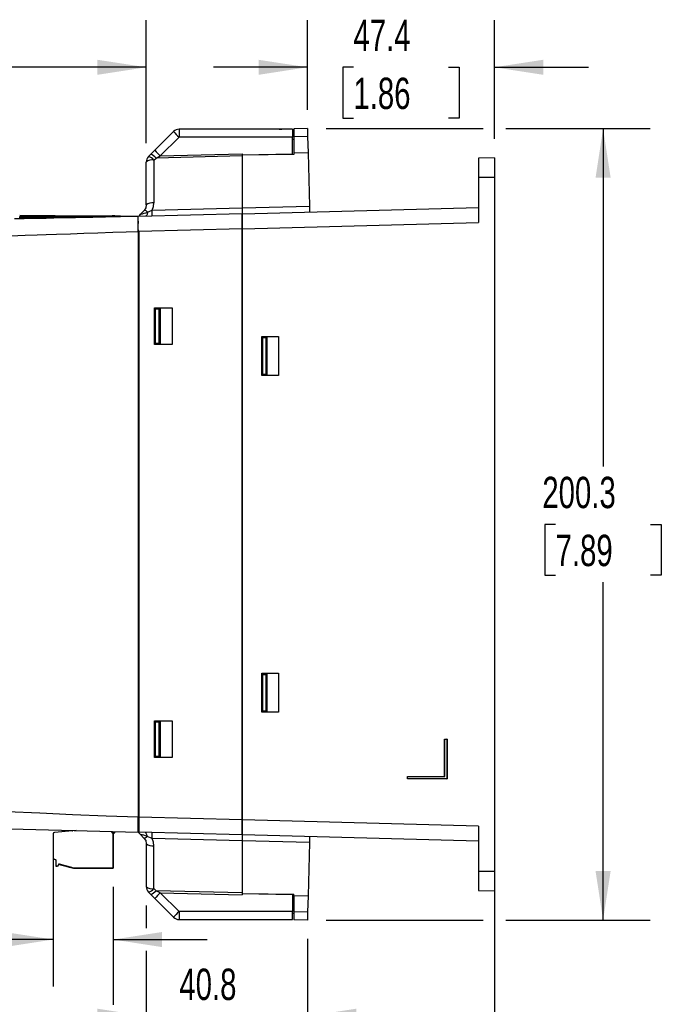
# Model space of a CAD drawing. Header units: millimetres. Extents: x 0 to 1048, y 0 to 810.
# Tile 20 of 45: x 364 to 526, y 146 to 396. Entities that reach past the tile are written whole.
import ezdxf

# ---------------------------------------------------------------- set-up
doc = ezdxf.new("R2010")
doc.units = ezdxf.units.MM
doc.header["$LTSCALE"] = 3.75
doc.layers.add('DIMENSIONS', color=140, linetype='Continuous', lineweight=25)
doc.styles.add('SLDTEXTSTYLE0', font='TXT', dxfattribs={"width": 0.7})
doc.dimstyles.new('SLDDIMSTYLE0', dxfattribs={"dimtxt": 8.092529, "dimasz": 12.3825, "dimexe": 0, "dimexo": 0.0625, "dimgap": 2.023132, "dimtad": 0, "dimtih": 1, "dimtoh": 1, "dimrnd": 1e-09, "dimzin": 12, "dimdsep": 46, "dimtxsty": 'SLDTEXTSTYLE0', "dimsah": 1, "dimcen": 0.09, "dimadec": 0, "dimazin": 3, "dimtfac": 1, "dimtofl": 0, "dimtmove": 0, "dimatfit": 3, "dimfxl": 0, "dimfrac": 2, "dimtolj": 1, "dimtzin": 12, "dimarcsym": 0})
doc.dimstyles.new('SLDDIMSTYLE1', dxfattribs={"dimtxt": 8.092529, "dimasz": 12.3825, "dimexe": 0, "dimexo": 0.0625, "dimgap": 2.023132, "dimtad": 0, "dimtih": 1, "dimtoh": 1, "dimrnd": 1e-09, "dimzin": 12, "dimdsep": 46, "dimtxsty": 'SLDTEXTSTYLE0', "dimsah": 1, "dimcen": 0.09, "dimadec": 0, "dimazin": 3, "dimtfac": 1, "dimtmove": 0, "dimatfit": 0, "dimfxl": 0, "dimfrac": 2, "dimtolj": 1, "dimtzin": 12, "dimarcsym": 0})

# ---------------------------------------------------------------- blocks, each defined once
blk = doc.blocks.new('_D_5')
at = {"layer": 'DIMENSIONS'}
for p, q in [((395.57, 171.4), (395.57, 165.62)), ((436.37, 162.94), (436.37, 131.46)), ((395.57, 159.91), (395.57, 131.46)), ((395.57, 143.36), (371.76, 143.36)), ((403.95, 143.36), (401.23, 143.36)), ((401.23, 143.36), (401.23, 130.5)), ((428, 143.36), (430.71, 143.36)), ((430.71, 143.36), (430.71, 130.5)), ((436.37, 143.36), (460.18, 143.36)), ((401.23, 130.5), (403.95, 130.5)), ((430.71, 130.5), (428, 130.5))]:
    blk.add_line(p, q, dxfattribs=at)
for points in [[(395.57, 143.36), (383.19, 145.27), (383.19, 141.46)], [(436.37, 143.36), (448.75, 141.46), (448.75, 145.27)]]:
    blk.add_solid(points, dxfattribs=at)
at = {"layer": 'DIMENSIONS', "char_height": 7.937, "attachment_point": 1, "style": 'SLDTEXTSTYLE0'}
for s, insert in [('40.8', (403.95, 155.41)), ('1.61', (403.95, 140.73))]:
    blk.add_mtext(s, dxfattribs=dict(at, insert=insert))
blk = doc.blocks.new('_D_6')
at = {"layer": 'DIMENSIONS'}
for p, q in [((387.18, 176.08), (387.18, 146.22)), ((483.72, 175.32), (483.72, 104.06)), ((387.18, 140.51), (387.18, 104.06)), ((387.18, 115.97), (412.46, 115.97)), ((423.43, 115.97), (420.71, 115.97)), ((420.71, 115.97), (420.71, 103.11)), ((447.48, 115.97), (450.19, 115.97)), ((450.19, 115.97), (450.19, 103.11)), ((483.72, 115.97), (458.44, 115.97)), ((420.71, 103.11), (423.43, 103.11)), ((450.19, 103.11), (447.48, 103.11))]:
    blk.add_line(p, q, dxfattribs=at)
for points in [[(387.18, 115.97), (399.56, 114.06), (399.56, 117.87)], [(483.72, 115.97), (471.34, 117.87), (471.34, 114.06)]]:
    blk.add_solid(points, dxfattribs=at)
at = {"layer": 'DIMENSIONS', "char_height": 7.937, "attachment_point": 1, "style": 'SLDTEXTSTYLE0'}
for s, insert in [('96.5', (423.43, 128.01)), ('3.80', (423.43, 113.34))]:
    blk.add_mtext(s, dxfattribs=dict(at, insert=insert))
blk = doc.blocks.new('_D_7')
at = {"layer": 'DIMENSIONS'}
for p, q in [((436.37, 372.74), (436.37, 395.41)), ((483.72, 365.38), (483.72, 395.41)), ((436.37, 383.51), (412.56, 383.51)), ((448.02, 383.51), (445.31, 383.51)), ((445.31, 383.51), (445.31, 370.65)), ((472.07, 383.51), (474.79, 383.51)), ((474.79, 383.51), (474.79, 370.65)), ((483.72, 383.51), (507.53, 383.51)), ((445.31, 370.65), (448.02, 370.65)), ((474.79, 370.65), (472.07, 370.65))]:
    blk.add_line(p, q, dxfattribs=at)
for points in [[(436.37, 383.51), (423.99, 385.41), (423.99, 381.6)], [(483.72, 383.51), (496.1, 381.6), (496.1, 385.41)]]:
    blk.add_solid(points, dxfattribs=at)
at = {"layer": 'DIMENSIONS', "char_height": 7.937, "attachment_point": 1, "style": 'SLDTEXTSTYLE0'}
for s, insert in [('47.4', (448.02, 395.55)), ('1.86', (448.02, 380.88))]:
    blk.add_mtext(s, dxfattribs=dict(at, insert=insert))
blk = doc.blocks.new('_D_8')
at = {"layer": 'DIMENSIONS'}
for p, q in [((280.47, 340.19), (280.47, 395.41)), ((395.57, 364.27), (395.57, 395.41)), ((280.47, 383.51), (315.03, 383.51)), ((326, 383.51), (323.28, 383.51)), ((323.28, 383.51), (323.28, 370.65)), ((350.05, 383.51), (352.76, 383.51)), ((352.76, 383.51), (352.76, 370.65)), ((395.57, 383.51), (361.01, 383.51)), ((323.28, 370.65), (326, 370.65)), ((352.76, 370.65), (350.05, 370.65))]:
    blk.add_line(p, q, dxfattribs=at)
for points in [[(280.47, 383.51), (292.85, 381.6), (292.85, 385.41)], [(395.57, 383.51), (383.19, 385.41), (383.19, 381.6)]]:
    blk.add_solid(points, dxfattribs=at)
at = {"layer": 'DIMENSIONS', "char_height": 7.937, "attachment_point": 1, "style": 'SLDTEXTSTYLE0'}
for s, insert in [('115.1', (322.63, 395.55)), ('4.53', (326, 380.88))]:
    blk.add_mtext(s, dxfattribs=dict(at, insert=insert))
blk = doc.blocks.new('_D_9')
at = {"layer": 'DIMENSIONS'}
for p, q in [((441.13, 367.98), (480.86, 367.98)), ((486.58, 367.98), (523.15, 367.98)), ((511.25, 367.98), (511.25, 282.51)), ((499.22, 267.84), (496.51, 267.84)), ((496.51, 267.84), (496.51, 254.98)), ((523.27, 267.84), (525.99, 267.84)), ((525.99, 267.84), (525.99, 254.98)), ((496.51, 254.98), (499.22, 254.98)), ((525.99, 254.98), (523.27, 254.98)), ((511.25, 167.7), (511.25, 253.17)), ((441.13, 167.7), (480.86, 167.7)), ((486.58, 167.7), (523.15, 167.7))]:
    blk.add_line(p, q, dxfattribs=at)
for points in [[(511.25, 367.98), (509.34, 355.6), (513.15, 355.6)], [(511.25, 167.7), (513.15, 180.08), (509.34, 180.08)]]:
    blk.add_solid(points, dxfattribs=at)
at = {"layer": 'DIMENSIONS', "char_height": 7.937, "attachment_point": 1, "style": 'SLDTEXTSTYLE0'}
for s, insert in [('200.3', (495.86, 279.88)), ('7.89', (499.22, 265.21))]:
    blk.add_mtext(s, dxfattribs=dict(at, insert=insert))
blk = doc.blocks.new('_D_10')
at = {"layer": 'DIMENSIONS'}
for p, q in [((372.03, 184.79), (372.03, 150.86)), ((387.18, 176.08), (387.18, 150.86)), ((319.37, 162.77), (316.65, 162.77)), ((316.65, 162.77), (316.65, 149.91)), ((343.42, 162.77), (346.14, 162.77)), ((346.14, 162.77), (346.14, 149.91)), ((372.03, 162.77), (354.38, 162.77)), ((387.18, 162.77), (410.99, 162.77)), ((316.65, 149.91), (319.37, 149.91)), ((346.14, 149.91), (343.42, 149.91))]:
    blk.add_line(p, q, dxfattribs=at)
for points in [[(372.03, 162.77), (359.65, 164.67), (359.65, 160.86)], [(387.18, 162.77), (399.56, 160.86), (399.56, 164.67)]]:
    blk.add_solid(points, dxfattribs=at)
at = {"layer": 'DIMENSIONS', "char_height": 7.937, "attachment_point": 1, "style": 'SLDTEXTSTYLE0'}
for s, insert in [('15.2', (319.37, 174.81)), ('0.60', (319.37, 160.14))]:
    blk.add_mtext(s, dxfattribs=dict(at, insert=insert))

msp = doc.modelspace()

# ---------------------------------------------------------------- linework, layer by layer
for p, q in [((402.487, 367.252), (397.742, 362.508)), ((432.572, 367.838), (403.901, 367.838)), ((429.26, 367.841), (429.255, 367.838)), ((429.26, 367.841), (429.885, 367.841)), ((429.885, 367.838), (429.885, 367.841)), ((432.572, 367.838), (432.572, 365.838)), ((436.372, 367.981), (432.972, 367.922)), ((432.972, 367.922), (432.972, 365.922)), ((436.372, 367.981), (436.425, 365.983)), ((403.866, 365.838), (399.121, 361.094)), ((432.572, 365.838), (403.866, 365.838)), ((432.972, 366.261), (432.572, 366.254)), ((432.572, 361.591), (432.572, 365.838)), ((432.972, 365.261), (432.572, 365.261)), ((436.425, 365.983), (432.972, 365.922)), ((432.972, 365.922), (432.972, 361.798)), ((436.425, 365.983), (436.532, 361.891)), ((396.678, 361.444), (396.158, 360.924)), ((397.742, 362.508), (396.678, 361.444)), ((399.121, 361.094), (419.822, 361.632)), ((419.822, 361.632), (419.822, 361.114)), ((419.822, 361.368), (432.572, 361.591)), ((432.972, 361.468), (419.972, 361.241)), ((430.772, 361.559), (430.772, 361.43)), ((436.532, 361.891), (432.972, 361.798)), ((432.972, 361.798), (432.972, 361.468)), ((436.532, 361.891), (436.886, 348.379)), ((395.572, 348.67), (395.572, 359.51)), ((397.525, 360.028), (398.045, 360.547)), ((397.525, 360.028), (397.525, 349.188)), ((419.822, 361.114), (398.045, 360.547)), ((398.045, 360.547), (399.121, 361.094)), ((419.822, 361.114), (419.972, 361.118)), ((419.822, 361.114), (419.822, 347.93)), ((419.972, 347.937), (419.972, 361.241)), ((483.722, 360.622), (479.722, 360.517)), ((479.722, 360.517), (479.722, 355.595)), ((483.722, 360.622), (483.722, 355.595)), ((419.972, 357.783), (419.822, 357.788)), ((483.722, 355.595), (479.722, 355.595)), ((479.722, 355.595), (479.722, 344.218)), ((483.722, 355.595), (483.722, 180.087)), ((419.822, 346.448), (393.672, 345.768)), ((393.908, 346.119), (394.143, 346.366)), ((395.023, 347.293), (394.143, 346.366)), ((394.143, 346.366), (394.165, 346.346)), ((395.905, 346.864), (397.072, 347.338)), ((397.072, 347.338), (419.822, 347.93)), ((419.822, 347.93), (419.822, 346.448)), ((419.822, 347.288), (419.972, 347.288)), ((419.972, 346.439), (419.822, 346.436)), ((419.972, 347.937), (436.886, 348.379)), ((419.972, 346.452), (479.722, 348.017)), ((419.972, 346.452), (419.972, 347.937)), ((419.972, 342.653), (419.972, 346.452)), ((436.886, 348.379), (436.925, 346.896)), ((381.523, 345.852), (363.516, 345.984)), ((363.517, 345.962), (363.516, 345.977)), ((363.516, 345.977), (381.523, 345.85)), ((381.523, 345.844), (363.517, 345.962)), ((363.519, 345.908), (363.518, 345.939)), ((363.518, 345.939), (381.522, 345.835)), ((381.522, 345.823), (363.519, 345.908)), ((363.523, 345.821), (363.521, 345.868)), ((363.521, 345.868), (381.521, 345.808)), ((381.52, 345.789), (363.523, 345.821)), ((363.525, 345.765), (381.52, 345.767)), ((363.528, 345.702), (363.525, 345.765)), ((381.518, 345.743), (363.528, 345.702)), ((363.531, 345.63), (381.517, 345.715)), ((363.535, 345.551), (363.531, 345.63)), ((381.516, 345.684), (363.535, 345.551)), ((363.539, 345.463), (381.514, 345.649)), ((363.543, 345.369), (363.539, 345.463)), ((381.513, 345.612), (363.543, 345.369)), ((381.514, 345.649), (381.513, 345.612)), ((384.928, 345.703), (386.789, 345.717)), ((384.931, 345.635), (384.928, 345.703)), ((387.916, 345.679), (384.931, 345.635)), ((386.947, 345.915), (386.745, 345.662)), ((387.647, 345.915), (386.947, 345.915)), ((387.647, 345.591), (387.647, 345.915)), ((387.647, 345.724), (387.918, 345.726)), ((387.918, 345.726), (387.916, 345.679)), ((393.517, 345.752), (393.15, 345.756)), ((393.522, 345.764), (393.231, 345.758)), ((393.522, 341.966), (393.522, 345.713)), ((393.672, 344.359), (393.522, 344.364)), ((393.672, 344.073), (393.522, 344.069)), ((393.672, 345.87), (393.908, 346.119)), ((419.822, 345.15), (419.91, 345.151)), ((419.972, 342.653), (479.722, 344.218)), ((393.522, 342.286), (393.672, 342.279)), ((393.522, 341.966), (393.522, 193.703)), ((419.822, 342.65), (393.672, 341.97)), ((393.672, 341.97), (393.672, 193.707)), ((419.972, 342.653), (419.822, 342.65)), ((419.822, 193.027), (419.822, 342.65)), ((419.972, 193.029), (419.972, 342.653)), ((393.522, 330.116), (393.672, 330.035)), ((393.672, 330.03), (393.522, 330.111)), ((393.522, 330.088), (393.672, 330.008)), ((397.638, 322.637), (402.112, 322.642)), ((397.638, 322.637), (402.112, 322.641)), ((397.638, 313.367), (397.638, 322.637)), ((397.638, 322.637), (397.638, 322.637)), ((397.638, 313.367), (397.638, 322.637)), ((397.886, 322.38), (397.892, 322.374)), ((397.886, 322.38), (399.195, 322.379)), ((397.886, 313.608), (397.886, 322.38)), ((398.853, 322.374), (397.892, 322.374)), ((397.892, 313.614), (397.892, 322.374)), ((398.853, 322.374), (399.195, 322.379)), ((398.853, 313.614), (398.853, 322.374)), ((399.195, 313.609), (399.195, 322.379)), ((402.112, 322.642), (402.112, 313.363)), ((402.112, 322.641), (402.112, 322.642)), ((402.112, 322.641), (402.112, 313.363)), ((424.801, 315.383), (429.069, 315.391)), ((424.801, 305.514), (424.801, 315.383)), ((424.801, 315.383), (424.802, 315.382)), ((424.802, 315.382), (429.068, 315.39)), ((424.802, 305.514), (424.802, 315.382)), ((425.008, 315.107), (425.008, 305.79)), ((425.018, 315.098), (425.008, 315.107)), ((426.18, 315.105), (425.008, 315.107)), ((425.018, 305.799), (425.018, 315.098)), ((425.018, 315.098), (425.887, 315.098)), ((425.887, 315.098), (426.18, 315.105)), ((425.887, 315.098), (425.887, 305.799)), ((426.18, 305.791), (426.18, 315.105)), ((429.068, 315.39), (429.069, 315.391)), ((429.068, 315.39), (429.068, 305.506)), ((429.069, 315.391), (429.069, 305.506)), ((402.112, 313.363), (397.638, 313.367)), ((397.638, 313.367), (397.638, 313.367)), ((402.112, 313.363), (397.638, 313.367)), ((397.886, 313.608), (397.892, 313.614)), ((399.195, 313.609), (397.886, 313.608)), ((398.853, 313.614), (397.892, 313.614)), ((399.195, 313.609), (398.853, 313.614)), ((402.112, 313.363), (402.112, 313.363)), ((393.672, 305.963), (393.522, 305.883)), ((393.522, 305.86), (393.672, 305.941)), ((429.069, 305.506), (424.801, 305.514)), ((424.801, 305.514), (424.802, 305.514)), ((429.068, 305.506), (424.802, 305.514)), ((425.008, 305.79), (425.018, 305.799)), ((425.008, 305.79), (426.18, 305.791)), ((425.887, 305.799), (425.018, 305.799)), ((426.18, 305.791), (425.887, 305.799)), ((429.069, 305.506), (429.068, 305.506)), ((393.522, 296.834), (393.672, 296.829)), ((393.672, 259.84), (393.522, 259.834)), ((393.672, 245.84), (393.522, 245.834)), ((424.801, 230.165), (429.069, 230.173)), ((424.801, 220.307), (424.801, 230.165)), ((424.801, 230.165), (424.802, 230.164)), ((424.802, 230.164), (429.068, 230.172)), ((424.802, 220.307), (424.802, 230.164)), ((425.008, 229.887), (425.008, 220.57)), ((425.018, 229.878), (425.008, 229.887)), ((426.18, 229.885), (425.008, 229.887)), ((425.018, 220.579), (425.018, 229.878)), ((425.018, 229.878), (425.887, 229.878)), ((425.887, 229.878), (426.18, 229.885)), ((425.887, 229.878), (425.887, 220.579)), ((426.18, 220.571), (426.18, 229.885)), ((429.069, 230.173), (429.068, 230.172)), ((429.068, 230.172), (429.068, 220.299)), ((429.069, 230.173), (429.069, 220.299)), ((393.522, 225.812), (393.672, 225.731)), ((393.672, 225.71), (393.522, 225.79)), ((393.522, 225.768), (393.672, 225.687)), ((429.069, 220.299), (424.801, 220.307)), ((424.801, 220.307), (424.802, 220.307)), ((429.068, 220.299), (424.802, 220.307)), ((425.008, 220.57), (425.018, 220.579)), ((425.008, 220.57), (426.18, 220.571)), ((425.887, 220.579), (425.018, 220.579)), ((426.18, 220.571), (425.887, 220.579)), ((429.068, 220.299), (429.069, 220.299)), ((397.638, 218.087), (402.112, 218.092)), ((397.638, 218.087), (402.112, 218.091)), ((397.638, 208.817), (397.638, 218.087)), ((397.638, 218.087), (397.638, 218.087)), ((397.638, 208.817), (397.638, 218.087)), ((397.886, 217.83), (397.892, 217.824)), ((397.886, 217.83), (399.195, 217.829)), ((397.886, 209.058), (397.886, 217.83)), ((398.853, 217.824), (397.892, 217.824)), ((397.892, 209.064), (397.892, 217.824)), ((398.853, 217.824), (399.195, 217.829)), ((398.853, 209.064), (398.853, 217.824)), ((399.195, 209.059), (399.195, 217.829)), ((402.112, 218.092), (402.112, 208.813)), ((402.112, 218.091), (402.112, 218.092)), ((402.112, 218.091), (402.112, 208.813)), ((471.127, 204.065), (471.127, 213.465)), ((471.127, 213.465), (471.727, 213.465)), ((471.127, 213.465), (471.135, 213.449)), ((471.135, 204.049), (471.135, 213.449)), ((471.135, 213.449), (471.703, 213.449)), ((471.727, 213.465), (471.703, 213.449)), ((471.703, 213.449), (471.703, 203.48)), ((471.727, 213.465), (471.727, 203.465)), ((402.112, 208.813), (397.638, 208.817)), ((397.638, 208.817), (397.638, 208.817)), ((402.112, 208.813), (397.638, 208.817)), ((397.886, 209.058), (397.892, 209.064)), ((399.195, 209.059), (397.886, 209.058)), ((398.853, 209.064), (397.892, 209.064)), ((399.195, 209.059), (398.853, 209.064)), ((402.112, 208.813), (402.112, 208.813)), ((461.73, 204.065), (471.127, 204.065)), ((461.73, 203.465), (461.73, 204.065)), ((461.73, 204.065), (461.738, 204.049)), ((461.73, 203.465), (461.738, 203.48)), ((471.727, 203.465), (461.73, 203.465)), ((461.738, 203.48), (461.738, 204.049)), ((461.738, 204.049), (471.135, 204.049)), ((471.703, 203.48), (461.738, 203.48)), ((471.127, 204.065), (471.135, 204.049)), ((471.703, 203.48), (471.727, 203.465)), ((393.672, 201.696), (393.522, 201.616)), ((393.522, 201.593), (393.672, 201.674)), ((393.672, 201.637), (393.522, 201.556)), ((393.672, 201.441), (393.522, 201.433)), ((393.522, 196.14), (393.672, 196.135)), ((304.522, 192.334), (393.522, 189.904)), ((393.522, 189.904), (393.522, 193.703)), ((393.672, 193.398), (393.522, 193.39)), ((393.672, 193.707), (393.672, 189.908)), ((419.822, 193.027), (393.672, 193.707)), ((419.822, 193.033), (419.972, 193.029)), ((419.822, 193.031), (419.91, 193.031)), ((479.722, 191.465), (419.972, 193.029)), ((419.972, 189.23), (419.972, 193.029)), ((372.032, 189.55), (372.032, 183.37)), ((377.837, 190.333), (372.306, 189.849)), ((376.672, 190.353), (376.947, 190.346)), ((386.673, 190.104), (386.947, 189.762)), ((386.947, 189.762), (387.647, 189.762)), ((387.182, 180.84), (387.182, 189.762)), ((387.182, 189.762), (387.182, 180.836)), ((387.647, 189.762), (387.647, 190.077)), ((393.522, 191.608), (393.672, 191.604)), ((393.522, 191.304), (393.672, 191.31)), ((393.522, 189.912), (393.672, 189.908)), ((419.822, 189.228), (393.672, 189.908)), ((394.083, 189.348), (393.672, 189.759)), ((419.91, 190.532), (419.822, 190.533)), ((479.722, 191.465), (479.722, 180.087)), ((394.083, 189.348), (394.987, 188.445)), ((395.572, 187.03), (395.572, 176.167)), ((397.084, 188.338), (395.802, 188.863)), ((419.822, 187.747), (397.084, 188.338)), ((419.972, 189.243), (419.822, 189.247)), ((419.822, 189.228), (419.822, 187.747)), ((419.972, 188.395), (419.822, 188.395)), ((419.822, 187.747), (419.822, 174.563)), ((479.722, 187.666), (419.972, 189.23)), ((419.972, 187.746), (419.972, 189.23)), ((436.886, 187.303), (419.972, 187.746)), ((419.972, 174.441), (419.972, 187.746)), ((436.886, 187.303), (436.532, 173.792)), ((436.925, 188.787), (436.886, 187.303)), ((397.525, 175.649), (397.525, 186.513)), ((372.032, 183.37), (372.032, 183.366)), ((372.254, 183.081), (372.632, 182.98)), ((372.254, 183.076), (372.254, 183.081)), ((372.632, 182.975), (372.254, 183.076)), ((372.632, 182.98), (372.632, 181.34)), ((372.632, 181.34), (373.032, 181.34)), ((372.632, 181.34), (372.632, 181.336)), ((373.032, 181.336), (372.632, 181.336)), ((373.032, 181.34), (373.032, 181.336)), ((373.332, 181.872), (377.182, 180.84)), ((373.332, 181.872), (373.332, 181.64)), ((373.332, 181.867), (373.332, 181.872)), ((373.569, 181.804), (373.332, 181.867)), ((373.332, 181.867), (373.332, 181.636)), ((373.332, 181.636), (373.332, 181.64)), ((373.568, 181.798), (373.57, 181.807)), ((373.568, 181.795), (376.674, 180.962)), ((373.568, 181.795), (373.568, 181.794)), ((376.674, 180.962), (374.245, 181.613)), ((374.364, 181.584), (374.325, 181.595)), ((374.723, 181.485), (374.364, 181.581)), ((374.366, 181.584), (374.369, 181.593)), ((374.524, 181.54), (374.484, 181.55)), ((375.203, 181.359), (374.842, 181.456)), ((374.842, 181.456), (374.847, 181.455)), ((374.992, 181.416), (374.994, 181.426)), ((375.753, 181.223), (375.75, 181.213)), ((375.838, 181.189), (375.798, 181.2)), ((376.316, 181.06), (376.316, 181.06)), ((376.316, 181.06), (376.674, 180.964)), ((376.674, 180.964), (376.674, 180.963)), ((376.674, 180.962), (376.674, 180.962)), ((376.714, 180.954), (376.717, 180.964)), ((377.182, 180.836), (376.716, 180.961)), ((377.182, 180.84), (387.182, 180.84)), ((377.182, 180.84), (377.182, 180.836)), ((387.182, 180.836), (377.182, 180.836)), ((384.582, 180.84), (378.582, 180.84)), ((378.582, 180.84), (378.582, 180.839)), ((378.582, 180.839), (378.583, 180.84)), ((378.582, 180.839), (384.582, 180.839)), ((384.582, 180.839), (378.582, 180.839)), ((378.582, 180.839), (378.582, 180.837)), ((378.582, 180.837), (378.583, 180.839)), ((384.582, 180.837), (378.582, 180.837)), ((378.582, 180.837), (378.582, 180.836)), ((378.582, 180.837), (384.582, 180.837)), ((378.582, 180.836), (378.583, 180.837)), ((378.582, 180.836), (384.582, 180.836)), ((384.582, 180.839), (384.582, 180.84)), ((384.582, 180.839), (384.582, 180.84)), ((384.582, 180.837), (384.582, 180.839)), ((384.582, 180.837), (384.582, 180.839)), ((384.582, 180.836), (384.582, 180.837)), ((384.582, 180.836), (384.582, 180.837)), ((387.182, 180.84), (387.182, 180.836)), ((479.722, 180.087), (483.722, 180.087)), ((479.722, 180.087), (479.722, 175.166)), ((483.722, 180.087), (483.722, 175.061)), ((419.822, 177.895), (419.972, 177.9)), ((396.678, 174.233), (396.158, 174.752)), ((398.045, 175.129), (397.525, 175.649)), ((419.822, 174.563), (398.045, 175.129)), ((399.121, 174.583), (398.045, 175.129)), ((403.866, 169.838), (399.121, 174.583)), ((399.121, 174.583), (419.822, 174.045)), ((419.972, 174.559), (419.822, 174.563)), ((419.822, 174.563), (419.822, 174.045)), ((419.972, 174.441), (432.972, 174.214)), ((479.722, 175.166), (483.722, 175.061)), ((396.678, 174.233), (397.742, 173.169)), ((402.487, 168.424), (397.742, 173.169)), ((432.572, 174.086), (419.822, 174.308)), ((430.772, 174.253), (430.772, 174.117)), ((432.572, 174.086), (432.572, 169.838)), ((432.972, 173.885), (432.972, 174.214)), ((432.972, 173.885), (436.532, 173.792)), ((432.972, 173.885), (432.972, 169.76)), ((436.532, 173.792), (436.425, 169.7)), ((432.572, 169.838), (403.866, 169.838)), ((432.572, 170.422), (432.972, 170.422)), ((436.425, 169.7), (432.972, 169.76)), ((432.972, 169.76), (432.972, 167.761)), ((436.425, 169.7), (436.372, 167.701)), ((403.901, 167.838), (432.572, 167.838)), ((432.572, 169.429), (432.972, 169.422)), ((436.372, 167.701), (432.972, 167.761))]:
    msp.add_line(p, q)
at = {"flags": 128}
for points in [[(397.072, 347.338), (397.41, 348.236), (397.525, 349.188)], [(395.572, 348.67), (395.43, 347.929), (395.023, 347.293)], [(395.905, 346.864), (395.866, 346.638), (395.818, 346.433), (395.761, 346.252), (395.697, 346.1), (395.626, 345.978), (395.55, 345.888), (395.47, 345.833), (395.388, 345.813)], [(419.822, 342.65), (419.822, 343.421), (419.822, 344.141), (419.822, 345.336), (419.822, 346.143), (419.822, 346.369), (419.822, 346.448)], [(393.231, 345.758), (389.068, 345.67), (385.252, 345.59), (382.074, 345.523), (379.535, 345.471), (377.632, 345.431), (377.166, 345.422), (376.763, 345.413), (376.423, 345.406), (376.146, 345.401), (375.932, 345.396), (375.78, 345.393), (375.587, 345.389), (372.141, 345.318), (370.226, 345.279), (368.367, 345.241), (366.566, 345.204), (364.639, 345.165), (362.177, 345.115)], [(386.866, 345.813), (385.658, 345.822), (382.305, 345.847), (381.523, 345.853)], [(393.522, 345.764), (392.336, 345.773), (389.049, 345.797), (387.647, 345.808)], [(361.22, 340.864), (364.934, 340.987), (367.931, 341.088), (370.21, 341.165), (372.824, 341.256), (376.381, 341.387), (379.739, 341.517), (383.308, 341.652), (387.075, 341.784), (390.48, 341.888), (393.522, 341.966)], [(393.522, 193.703), (385.417, 193.991), (376.909, 194.368), (368.602, 194.721), (360.296, 195.06), (351.989, 195.398), (343.682, 195.737), (340.028, 195.886), (336.373, 196.035), (332.718, 196.184), (328.149, 196.371), (324.939, 196.504), (322.802, 196.598), (321.113, 196.674), (318.923, 196.772), (316.747, 196.87), (314.967, 196.948), (313.361, 197.017), (311.929, 197.077), (310.149, 197.147), (308.196, 197.218), (306.321, 197.28), (304.522, 197.333)], [(419.822, 189.228), (419.822, 189.307), (419.822, 189.533), (419.822, 190.341), (419.822, 191.535), (419.822, 192.256), (419.822, 193.027)], [(395.802, 188.863), (395.759, 189.08), (395.707, 189.276), (395.647, 189.448), (395.578, 189.594), (395.504, 189.71), (395.424, 189.795), (395.341, 189.848), (395.255, 189.867)], [(394.987, 188.445), (395.42, 187.796), (395.572, 187.03)], [(397.525, 186.513), (397.414, 187.451), (397.084, 188.338)], [(374.325, 181.595), (374.306, 181.6), (374.23, 181.62), (374.08, 181.66), (374.009, 181.679), (373.939, 181.698), (373.873, 181.715), (373.812, 181.732), (373.783, 181.74), (373.73, 181.754), (373.684, 181.766), (373.644, 181.777), (373.628, 181.781), (373.6, 181.789), (373.581, 181.794), (373.571, 181.797), (373.568, 181.798)], [(373.568, 181.798), (373.568, 181.797), (373.574, 181.796), (373.588, 181.792), (373.611, 181.786), (373.643, 181.777), (373.683, 181.767), (373.73, 181.754), (373.783, 181.74), (373.841, 181.724), (373.904, 181.708), (373.971, 181.69), (374.042, 181.671), (374.116, 181.651), (374.191, 181.631), (374.268, 181.61), (374.366, 181.584)], [(374.484, 181.55), (374.465, 181.555), (374.388, 181.576), (374.085, 181.657), (373.813, 181.73), (373.77, 181.742), (373.73, 181.752), (373.665, 181.77), (373.638, 181.777), (373.616, 181.783), (373.585, 181.791), (373.576, 181.794), (373.568, 181.796)], [(373.568, 181.796), (373.568, 181.796), (373.572, 181.795), (373.594, 181.789), (373.613, 181.784), (373.655, 181.773), (373.713, 181.757), (373.748, 181.748), (373.825, 181.727), (373.867, 181.716), (373.956, 181.692), (374.002, 181.68), (374.099, 181.654), (374.148, 181.641), (374.25, 181.613), (374.301, 181.6), (374.427, 181.566)], [(374.364, 181.581), (374.354, 181.583), (374.314, 181.594), (374.127, 181.644), (374.069, 181.66), (374.008, 181.677), (373.944, 181.694), (373.878, 181.711), (373.568, 181.794)], [(374.369, 181.593), (374.35, 181.599), (374.272, 181.619), (374.196, 181.64), (374.12, 181.66), (374.047, 181.68), (373.976, 181.699), (373.909, 181.717), (373.846, 181.734), (373.787, 181.749), (373.734, 181.764), (373.687, 181.776), (373.647, 181.787), (373.614, 181.795), (373.591, 181.802), (373.577, 181.805), (373.57, 181.807)], [(374.348, 181.589), (374.329, 181.594), (374.252, 181.614), (374.176, 181.635), (374.109, 181.653), (374.049, 181.669), (373.996, 181.683), (373.952, 181.695), (373.899, 181.709), (373.886, 181.712)], [(373.886, 181.712), (373.887, 181.712), (373.897, 181.709), (373.947, 181.696), (373.986, 181.685), (374.033, 181.673), (374.086, 181.658), (374.144, 181.643), (374.174, 181.635), (374.236, 181.618), (374.3, 181.601), (374.364, 181.584)], [(374.421, 181.568), (374.402, 181.573), (374.325, 181.593), (374.286, 181.604), (374.211, 181.624), (374.175, 181.633), (374.14, 181.643), (374.075, 181.66), (374.045, 181.668), (374.016, 181.676), (373.99, 181.683), (373.949, 181.694), (373.897, 181.708), (373.886, 181.711)], [(373.886, 181.711), (373.887, 181.71), (373.896, 181.708), (373.905, 181.706), (373.917, 181.702), (373.934, 181.698), (373.973, 181.687), (373.996, 181.681), (374.049, 181.667), (374.078, 181.659), (374.141, 181.642), (374.174, 181.633), (374.243, 181.615), (374.278, 181.605), (374.351, 181.586), (374.423, 181.567), (374.524, 181.54)], [(374.245, 181.613), (374.259, 181.609), (374.317, 181.594), (374.37, 181.579), (374.563, 181.528), (374.607, 181.516), (374.628, 181.51), (374.669, 181.499), (374.723, 181.485)], [(374.366, 181.584), (374.386, 181.579), (374.463, 181.558), (374.501, 181.548), (374.539, 181.537), (374.614, 181.517), (374.686, 181.498), (374.754, 181.48), (374.843, 181.456), (374.924, 181.434), (374.992, 181.416)], [(374.994, 181.426), (374.984, 181.428), (374.941, 181.44), (374.87, 181.459), (374.788, 181.481), (374.696, 181.506), (374.598, 181.532), (374.547, 181.546), (374.495, 181.56), (374.443, 181.574), (374.369, 181.593)], [(375.536, 181.268), (375.522, 181.272), (375.467, 181.287), (375.411, 181.302), (375.354, 181.317), (375.297, 181.333), (375.239, 181.348), (375.209, 181.356), (375.18, 181.364), (375.12, 181.38), (375.09, 181.388), (375.029, 181.405), (374.966, 181.421), (374.901, 181.439), (374.833, 181.457), (374.764, 181.476), (374.692, 181.495), (374.656, 181.505), (374.581, 181.525), (374.543, 181.535), (374.505, 181.545), (374.421, 181.568)], [(374.427, 181.566), (374.447, 181.561), (374.524, 181.54), (374.601, 181.52), (374.677, 181.499), (374.751, 181.479), (374.825, 181.459), (374.896, 181.44), (374.966, 181.422), (375.033, 181.403), (375.099, 181.386), (375.163, 181.369), (375.195, 181.36), (375.257, 181.344), (375.287, 181.335), (375.348, 181.319), (375.378, 181.311), (375.438, 181.295), (375.496, 181.279), (375.554, 181.264), (375.583, 181.256), (375.641, 181.241), (375.72, 181.219)], [(374.992, 181.416), (374.997, 181.415), (375.024, 181.407), (375.061, 181.398), (375.107, 181.385), (375.162, 181.371), (375.224, 181.354), (375.291, 181.336), (375.361, 181.317), (375.434, 181.298), (375.509, 181.278), (375.585, 181.257), (375.667, 181.235), (375.75, 181.213)], [(375.753, 181.223), (375.734, 181.228), (375.656, 181.249), (375.579, 181.269), (375.504, 181.289), (375.429, 181.309), (375.356, 181.329), (375.286, 181.348), (375.22, 181.365), (375.158, 181.382), (375.105, 181.396), (375.06, 181.408), (375.022, 181.418), (374.994, 181.426)], [(375.754, 181.212), (375.735, 181.217), (375.658, 181.238), (375.581, 181.258), (375.544, 181.268), (375.471, 181.288), (375.435, 181.297), (375.369, 181.315), (375.338, 181.323), (375.309, 181.331), (375.257, 181.345), (375.234, 181.351), (375.214, 181.356), (375.197, 181.361), (375.173, 181.367), (375.166, 181.369), (375.161, 181.371)], [(376.674, 180.963), (376.655, 180.968), (376.578, 180.989), (376.276, 181.07), (376.137, 181.107), (375.64, 181.241), (375.588, 181.255), (375.536, 181.268)], [(376.316, 181.06), (376.299, 181.064), (376.231, 181.082), (376.165, 181.1), (376.134, 181.108), (376.072, 181.125), (376.013, 181.141), (375.984, 181.148), (375.927, 181.164), (375.87, 181.179), (375.813, 181.194), (375.72, 181.219)], [(375.75, 181.213), (375.77, 181.208), (375.847, 181.187), (375.885, 181.177), (375.924, 181.167), (376, 181.146), (376.038, 181.136), (376.112, 181.116), (376.185, 181.097), (376.255, 181.078), (376.321, 181.06), (376.438, 181.029), (376.491, 181.015), (376.539, 181.001), (376.672, 180.966), (376.714, 180.954)], [(376.717, 180.964), (376.716, 180.964), (376.711, 180.966), (376.699, 180.969), (376.678, 180.975), (376.63, 180.987), (376.565, 181.005), (376.527, 181.015), (376.486, 181.026), (376.396, 181.05), (376.336, 181.066), (376.272, 181.083), (376.205, 181.101), (376.065, 181.139), (376.029, 181.149), (375.956, 181.168), (375.882, 181.188), (375.753, 181.223)], [(376.396, 181.04), (376.395, 181.04), (376.385, 181.043), (376.376, 181.045), (376.362, 181.049), (376.326, 181.058), (376.304, 181.064), (376.28, 181.071), (376.225, 181.086), (376.195, 181.094), (376.131, 181.111), (376.097, 181.12), (376.026, 181.139), (375.989, 181.149), (375.914, 181.169), (375.834, 181.19), (375.754, 181.212)], [(375.798, 181.2), (375.817, 181.195), (375.893, 181.174), (375.968, 181.154), (376.042, 181.134), (376.078, 181.125), (376.149, 181.106), (376.182, 181.097), (376.246, 181.08), (376.3, 181.065), (376.369, 181.047), (376.386, 181.042), (376.396, 181.04)], [(376.714, 180.954), (376.714, 180.955), (376.709, 180.956), (376.643, 180.973), (376.505, 181.01), (376.461, 181.022), (376.364, 181.048), (376.312, 181.062), (376.202, 181.091), (376.145, 181.107), (376.087, 181.122), (375.964, 181.155), (375.901, 181.172), (375.838, 181.189)], [(432.572, 167.838), (432.572, 167.897), (432.572, 168.042), (432.572, 168.424), (432.572, 168.741), (432.572, 169.093), (432.572, 169.838)]]:
    msp.add_lwpolyline(points, dxfattribs=at)
for centre, radius, start, end in [((403.901, 365.838), 2, 90, 135), ((431.706, 394.371), 39.864, 222.86434, 225.70393), ((432.541, 366.338), 28.68, 177.00167, 180.99863), ((396.088, 359.054), 2.462, 37.35491, 76.13852), ((426.961, 389.626), 39.864, 222.86434, 225.70393), ((397.572, 359.51), 2, 135, 180), ((397.08, 357.766), 2.305, 78.86406, 130.83866), ((395.568, 358.534), 2.462, 37.35491, 76.13852), ((397.08, 346.926), 2.305, 78.86406, 130.83866), ((391.408, 358.773), 12.73, 282.50541, 290.68379), ((394.961, 346.044), 1.25, 40.9787, 87.14993), ((378.11, 346.536), 18.979, 357.9494, 2.42302), ((392.748, 347.69), 1.953, 306.44855, 316.50282), ((372.332, 189.55), 0.3, 95, 180), ((376.714, 190.534), 0.3, 279.80934, 326.56219), ((378.122, 189.14), 18.979, 357.57698, 2.0506), ((393.418, 183.698), 5.689, 65.22507, 83.28393), ((394.902, 189.613), 1.171, 274.13795, 320.21758), ((397.08, 188.775), 2.305, 229.16134, 281.13594), ((372.332, 183.37), 0.3, 180, 255), ((372.332, 183.366), 0.3, 180, 255), ((373.032, 181.64), 0.3, 270, 360), ((373.032, 181.636), 0.3, 270, 360), ((276.549, -183.964), 378.409, 74.94391, 75.02205), ((378.274, 192.834), 11.878, 254.80792, 255.01933), ((397.08, 177.911), 2.305, 229.16134, 281.13594), ((397.572, 176.167), 2, 180, 225), ((395.568, 177.143), 2.462, 283.86148, 322.64509), ((396.088, 176.623), 2.462, 283.86148, 322.64509), ((426.961, 146.051), 39.864, 134.29607, 137.13566), ((431.706, 141.306), 39.864, 134.29607, 137.13566), ((432.541, 169.338), 28.68, 179.00137, 182.99833), ((403.901, 169.838), 2, 225, 270)]:
    msp.add_arc(centre, radius, start, end)

# ---------------------------------------------------------------- dimensions: what is measured, and where the dimension line sits
at = {"layer": 'DIMENSIONS'}
for base, p1, p2, angle, dimstyle, picture, middle in [((280.472, 383.507), (395.572, 359.51), (280.472, 335.432), 0, 'SLDDIMSTYLE0', '_D_8', (338.022, 383.507)), ((483.722, 383.507), (436.372, 367.981), (483.722, 360.622), 0, 'SLDDIMSTYLE1', '_D_7', (460.047, 383.507)), ((511.248, 367.981), (436.372, 167.701), (436.372, 367.981), 90, 'SLDDIMSTYLE0', '_D_9', (511.248, 267.841))]:
    dim = msp.add_linear_dim(base=base, p1=p1, p2=p2, angle=angle, dimstyle=dimstyle, dxfattribs=at)
    dim.commit()
    dim.dimension.update_dxf_attribs({"geometry": picture, "text_midpoint": middle, "dimtype": 160})
for base, p1, p2, dimstyle, picture, middle in [((372.032, 162.767), (387.182, 180.84), (372.032, 189.55), 'SLDDIMSTYLE1', '_D_10', (331.395, 162.767)), ((387.182, 115.969), (483.722, 180.087), (387.182, 180.84), 'SLDDIMSTYLE0', '_D_6', (435.452, 115.969)), ((395.572, 143.363), (436.372, 167.701), (395.572, 176.167), 'SLDDIMSTYLE1', '_D_5', (415.972, 143.363))]:
    dim = msp.add_linear_dim(base=base, p1=p1, p2=p2, dimstyle=dimstyle, dxfattribs=at)
    dim.commit()
    dim.dimension.update_dxf_attribs({"geometry": picture, "text_midpoint": middle, "dimtype": 160})

doc.saveas('drawing.dxf')
